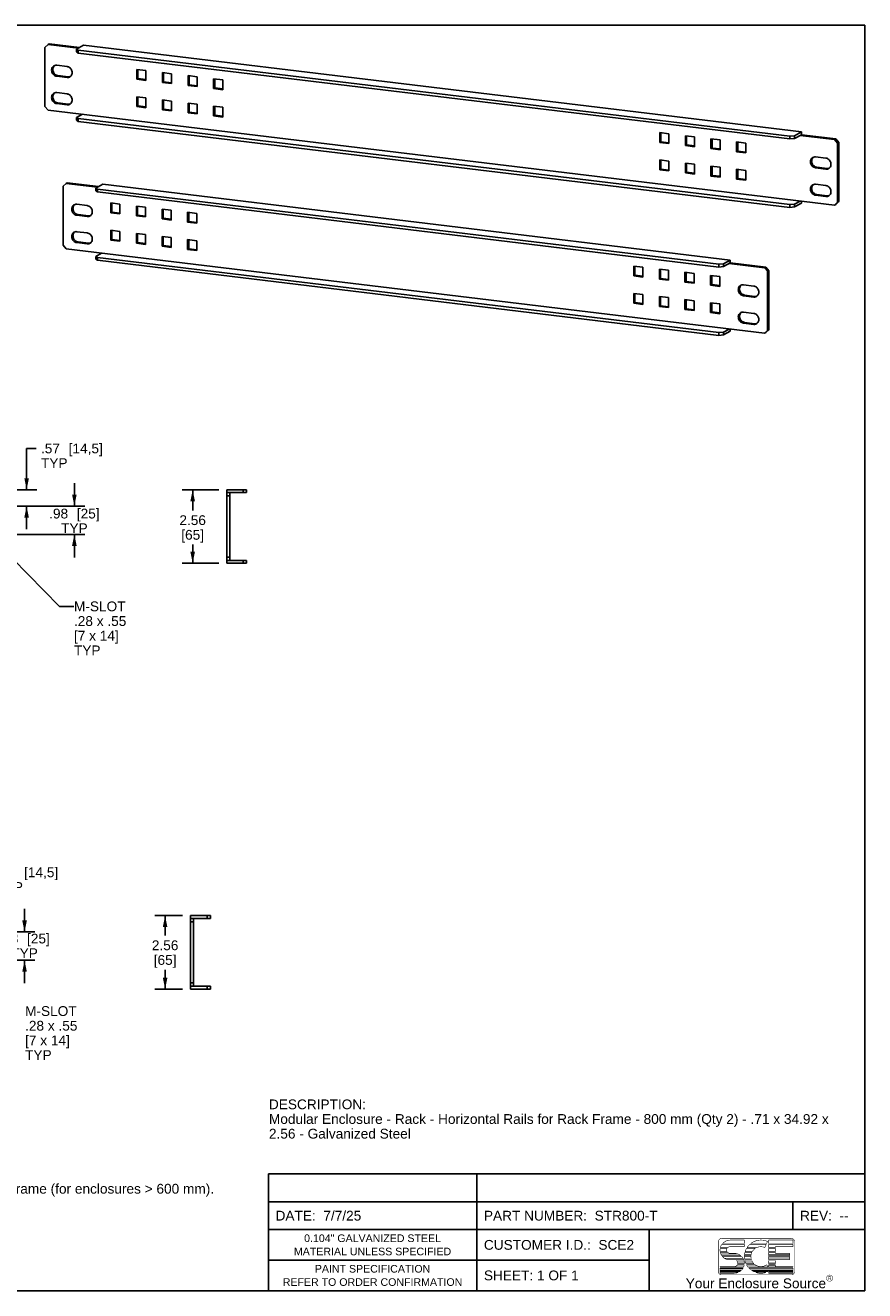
# Model space of a CAD drawing. Header units: inches. Extents: x 0 to 68, y 0 to 44.
# Tile 2 of 2: x 38.8 to 68, y 0 to 44. Entities that reach past the tile are written whole.
import ezdxf

# ---------------------------------------------------------------- set-up
doc = ezdxf.new("R2010")
doc.units = ezdxf.units.IN
doc.header["$LTSCALE"] = 3.74
doc.header["$MEASUREMENT"] = 0
doc.layers.get('0').update_dxf_attribs({"linetype": 'CONTINUOUS'})
doc.styles.get("Standard").update_dxf_attribs({"font": 'arial.ttf'})
doc.styles.add('TEXTSTYLE_2', font='arial.ttf')
doc.dimstyles.new('DIMSTYLE_1', dxfattribs={"dimtxt": 0.34, "dimasz": 0.4, "dimexe": 0.09, "dimexo": 0.07, "dimgap": 0.0425, "dimtad": 0, "dimtih": 1, "dimtoh": 1, "dimdec": 3, "dimzin": 4, "dimdsep": 46, "dimtxsty": 'Standard', "dimblk": '_FILLED', "dimblk1": '_FILLED', "dimblk2": '_FILLED', "dimcen": 0.09, "dimadec": 3, "dimazin": 1, "dimtfac": 1, "dimtdec": 3, "dimtofl": 0, "dimtmove": 0, "dimatfit": 3, "dimldrblk": '_FILLED', "dimfxl": 0, "dimtolj": 1, "dimtzin": 4, "dimarcsym": 0})
doc.dimstyles.get("Standard").update_dxf_attribs({"dimtxt": 0.34, "dimasz": 0.4, "dimexe": 0.09, "dimexo": 0.07, "dimgap": 0.09, "dimtad": 0, "dimtih": 1, "dimtoh": 1, "dimdec": 3, "dimzin": 4, "dimdsep": 46, "dimtxsty": 'Standard', "dimblk": '_FILLED', "dimblk1": '_FILLED', "dimblk2": '_FILLED', "dimcen": 0.09, "dimadec": 3, "dimazin": 1, "dimtp": 0.001, "dimtm": 0.001, "dimtfac": 1, "dimtdec": 3, "dimtofl": 0, "dimtmove": 0, "dimatfit": 3, "dimldrblk": '_FILLED', "dimfxl": 0, "dimtolj": 1, "dimtzin": 4, "dimarcsym": 0})

# ---------------------------------------------------------------- blocks, each defined once
blk = doc.blocks.new('_FILLED')
at = {"color": 0, "linetype": 'ByBlock'}
blk.add_solid([(0, 0), (-1, 0.2), (-1, -0.2)], dxfattribs=at)
blk = doc.blocks.new('*D5')
at = {"color": 2, "linetype": 'Continuous'}
for p, q in [((45.525, 27.853), (44.256, 27.853)), ((44.616, 27.853), (44.616, 27.133)), ((44.616, 25.294), (44.616, 25.943)), ((45.525, 25.294), (44.256, 25.294))]:
    blk.add_line(p, q, dxfattribs=at)
at = {"color": 2, "linetype": 'Continuous', "xscale": 0.4, "yscale": 0.4, "zscale": 0.4}
for p, rotation in [((44.616, 27.853), 90), ((44.616, 25.294), 270)]:
    blk.add_blockref('_FILLED', p, dxfattribs=dict(at, rotation=rotation))
at = {"color": 2, "linetype": 'Continuous', "insert": (44.616, 26.963), "char_height": 0.34, "width": 0.92394, "attachment_point": 2, "line_spacing_factor": 0.9}
blk.add_mtext('2.56\\P[65]', dxfattribs=at)
blk = doc.blocks.new('*D6')
at = {"color": 2, "linetype": 'Continuous'}
for p, q in [((44.266, 13.044), (43.297, 13.044)), ((43.657, 13.044), (43.657, 12.35)), ((43.657, 10.485), (43.657, 11.16)), ((44.266, 10.485), (43.297, 10.485))]:
    blk.add_line(p, q, dxfattribs=at)
at = {"color": 2, "linetype": 'Continuous', "xscale": 0.4, "yscale": 0.4, "zscale": 0.4}
for p, rotation in [((43.657, 13.044), 90), ((43.657, 10.485), 270)]:
    blk.add_blockref('_FILLED', p, dxfattribs=dict(at, rotation=rotation))
at = {"color": 2, "linetype": 'Continuous', "insert": (43.657, 12.18), "char_height": 0.34, "width": 0.92394, "attachment_point": 2, "line_spacing_factor": 0.9}
blk.add_mtext('2.56\\P[65]', dxfattribs=at)
blk = doc.blocks.new('*D17')
at = {"color": 2, "linetype": 'Continuous'}
for p, q in [((38.838, 27.853), (38.838, 29.287)), ((38.838, 29.287), (39.168, 29.287)), ((36.724, 27.853), (39.198, 27.853)), ((37.905, 27.282), (39.198, 27.282)), ((38.838, 27.282), (38.838, 26.482))]:
    blk.add_line(p, q, dxfattribs=at)
at = {"color": 2, "linetype": 'Continuous', "xscale": 0.4, "yscale": 0.4, "zscale": 0.4}
for p, rotation in [((38.838, 27.853), 270), ((38.838, 27.282), 90)]:
    blk.add_blockref('_FILLED', p, dxfattribs=dict(at, rotation=rotation))
at = {"color": 2, "linetype": 'Continuous', "insert": (39.338, 29.457), "char_height": 0.34, "width": 2.18662, "attachment_point": 1, "line_spacing_factor": 0.9}
blk.add_mtext('.57{\\ftxt.shx;\\W1.000000;\\H0.340000; }[14,5]\\PTYP', dxfattribs=at)
blk = doc.blocks.new('*D18')
at = {"color": 2, "linetype": 'Continuous'}
for p, q in [((40.5, 27.282), (40.5, 28.082)), ((37.905, 27.282), (40.86, 27.282)), ((37.905, 26.298), (40.86, 26.298)), ((40.5, 26.298), (40.5, 25.898)), ((40.5, 25.898), (40.5, 26.172)), ((40.5, 26.172), (40.5, 25.498))]:
    blk.add_line(p, q, dxfattribs=at)
at = {"color": 2, "linetype": 'Continuous', "xscale": 0.4, "yscale": 0.4, "zscale": 0.4}
for p, rotation in [((40.5, 27.282), 270), ((40.5, 26.298), 90)]:
    blk.add_blockref('_FILLED', p, dxfattribs=dict(at, rotation=rotation))
at = {"color": 2, "linetype": 'Continuous', "insert": (40.5, 27.192), "char_height": 0.34, "width": 1.791, "attachment_point": 2, "line_spacing_factor": 0.9}
blk.add_mtext('.98{\\ftxt.shx;\\W1.000000;\\H0.340000; }[25]\\PTYP', dxfattribs=at)
blk = doc.blocks.new('*D20')
at = {"color": 2, "linetype": 'Continuous'}
for p, q in [((37.286, 13.044), (37.286, 14.548)), ((37.286, 14.548), (37.616, 14.548)), ((35.542, 13.044), (37.646, 13.044)), ((36.683, 12.473), (37.646, 12.473)), ((37.286, 12.473), (37.286, 11.673))]:
    blk.add_line(p, q, dxfattribs=at)
at = {"color": 2, "linetype": 'Continuous', "xscale": 0.4, "yscale": 0.4, "zscale": 0.4}
for p, rotation in [((37.286, 13.044), 270), ((37.286, 12.473), 90)]:
    blk.add_blockref('_FILLED', p, dxfattribs=dict(at, rotation=rotation))
at = {"color": 2, "linetype": 'Continuous', "insert": (37.786, 14.718), "char_height": 0.34, "width": 2.18662, "attachment_point": 1, "line_spacing_factor": 0.9}
blk.add_mtext('.57{\\ftxt.shx;\\W1.000000;\\H0.340000; }[14,5]\\PTYP', dxfattribs=at)
blk = doc.blocks.new('*D21')
at = {"color": 2, "linetype": 'Continuous'}
for p, q in [((38.767, 12.473), (38.767, 13.273)), ((36.683, 12.473), (39.127, 12.473)), ((36.683, 11.489), (39.127, 11.489)), ((38.767, 11.489), (38.767, 11.089)), ((38.767, 11.089), (38.767, 11.395)), ((38.767, 11.395), (38.767, 10.689))]:
    blk.add_line(p, q, dxfattribs=at)
at = {"color": 2, "linetype": 'Continuous', "xscale": 0.4, "yscale": 0.4, "zscale": 0.4}
for p, rotation in [((38.767, 12.473), 270), ((38.767, 11.489), 90)]:
    blk.add_blockref('_FILLED', p, dxfattribs=dict(at, rotation=rotation))
at = {"color": 2, "linetype": 'Continuous', "insert": (38.767, 12.415), "char_height": 0.34, "width": 1.791, "attachment_point": 2, "line_spacing_factor": 0.9}
blk.add_mtext('.98{\\ftxt.shx;\\W1.000000;\\H0.340000; }[25]\\PTYP', dxfattribs=at)

msp = doc.modelspace()

# ---------------------------------------------------------------- linework, layer by layer
at = {"color": 7, "linetype": 'Continuous'}
for p, q in [((0, 44), (68, 44)), ((68, 0), (68, 44)), ((39.5836, 43.3313), (39.4765, 43.2301)), ((39.4765, 41.1766), (39.4765, 43.2301)), ((39.5836, 43.3313), (39.6252, 43.3543)), ((39.5836, 43.3313), (40.6381, 43.204)), ((39.6252, 43.3543), (40.6797, 43.2271)), ((40.5792, 43.1713), (40.8205, 43.3052)), ((40.5792, 43.1713), (40.5792, 43.0763)), ((40.5792, 43.1713), (40.6363, 43.1307)), ((40.6363, 43.0356), (40.6363, 43.1307)), ((65.3992, 40.1421), (40.6363, 43.1307)), ((65.7975, 40.2908), (40.8205, 43.3052)), ((40.6363, 43.0356), (40.5792, 43.0763)), ((65.3992, 40.047), (40.6363, 43.0356)), ((39.7842, 42.5723), (39.7696, 42.5487)), ((39.8868, 42.6101), (40.2437, 42.5671)), ((39.9284, 42.2529), (40.2853, 42.2099)), ((42.67, 42.4644), (42.67, 42.1221)), ((42.9911, 42.4256), (42.67, 42.4644)), ((42.7116, 42.1452), (42.7116, 42.4594)), ((42.9911, 42.0834), (42.9911, 42.4256)), ((43.562, 42.3567), (43.562, 42.0145)), ((43.8832, 42.318), (43.562, 42.3567)), ((43.6036, 42.0376), (43.6036, 42.3517)), ((43.8832, 41.9757), (43.8832, 42.318)), ((44.4541, 42.2491), (44.4541, 41.9068)), ((44.7752, 42.2103), (44.4541, 42.2491)), ((44.4957, 41.9299), (44.4957, 42.244)), ((40.2437, 42.1868), (39.8868, 42.2299)), ((40.272, 42.1858), (40.2437, 42.1868)), ((42.7116, 42.1452), (42.67, 42.1221)), ((42.67, 42.1221), (42.9911, 42.0834)), ((42.9911, 42.1115), (42.7116, 42.1452)), ((43.6036, 42.0376), (43.562, 42.0145)), ((43.562, 42.0145), (43.8832, 41.9757)), ((43.8832, 42.0038), (43.6036, 42.0376)), ((44.4957, 41.9299), (44.4541, 41.9068)), ((44.4541, 41.9068), (44.7752, 41.8681)), ((44.7752, 41.8962), (44.4957, 41.9299)), ((44.7752, 41.8681), (44.7752, 42.2103)), ((45.3461, 42.1414), (45.3461, 41.7992)), ((45.6672, 42.1027), (45.3461, 42.1414)), ((45.3877, 41.8222), (45.3461, 41.7992)), ((45.3877, 41.8222), (45.3877, 42.1364)), ((45.6672, 41.7885), (45.3877, 41.8222)), ((45.6672, 41.7604), (45.6672, 42.1027)), ((39.7842, 41.6216), (39.7696, 41.598)), ((39.8868, 41.6594), (40.2437, 41.6164)), ((42.67, 41.5137), (42.67, 41.1714)), ((42.9911, 41.4749), (42.67, 41.5137)), ((42.7116, 41.1945), (42.7116, 41.5087)), ((42.9911, 41.1327), (42.9911, 41.4749)), ((43.562, 41.406), (43.562, 41.0638)), ((43.8832, 41.3673), (43.562, 41.406)), ((43.6036, 41.0868), (43.6036, 41.401)), ((43.8832, 41.025), (43.8832, 41.3673)), ((45.3461, 41.7992), (45.6672, 41.7604)), ((39.4765, 41.1766), (39.5836, 41.0495)), ((66.9512, 37.7466), (39.5836, 41.0495)), ((40.2437, 41.2361), (39.8868, 41.2791)), ((39.9284, 41.3022), (40.2853, 41.2592)), ((40.272, 41.2351), (40.2437, 41.2361)), ((42.7116, 41.1945), (42.67, 41.1714)), ((42.67, 41.1714), (42.9911, 41.1327)), ((42.9911, 41.1608), (42.7116, 41.1945)), ((43.6036, 41.0868), (43.562, 41.0638)), ((43.562, 41.0638), (43.8832, 41.025)), ((43.8832, 41.0531), (43.6036, 41.0868)), ((44.4541, 41.2984), (44.4541, 40.9561)), ((44.7752, 41.2596), (44.4541, 41.2984)), ((44.4957, 40.9792), (44.4541, 40.9561)), ((44.4541, 40.9561), (44.7752, 40.9173)), ((44.4957, 40.9792), (44.4957, 41.2933)), ((44.7752, 40.9454), (44.4957, 40.9792)), ((44.7752, 40.9173), (44.7752, 41.2596)), ((45.3461, 41.1907), (45.3461, 40.8484)), ((45.6672, 41.1519), (45.3461, 41.1907)), ((45.3877, 40.8715), (45.3877, 41.1857)), ((45.6672, 40.8097), (45.6672, 41.1519)), ((40.7789, 40.9052), (40.5792, 40.7944)), ((40.5792, 40.7944), (40.5792, 40.6993)), ((40.5792, 40.7944), (40.6363, 40.7538)), ((40.6363, 40.6587), (40.5792, 40.6993)), ((40.6363, 40.6587), (40.6363, 40.7538)), ((40.6363, 40.7538), (65.3992, 37.7651)), ((40.6363, 40.6587), (65.3992, 37.6701)), ((45.3877, 40.8715), (45.3461, 40.8484)), ((45.3461, 40.8484), (45.6672, 40.8097)), ((45.6672, 40.8378), (45.3877, 40.8715)), ((61.1886, 40.2294), (60.8675, 40.2681)), ((60.8675, 40.2681), (60.8675, 39.9259)), ((60.9091, 39.949), (60.9091, 40.2631)), ((61.1886, 39.8871), (61.1886, 40.2294)), ((62.0807, 40.1217), (61.7596, 40.1605)), ((61.7596, 40.1605), (61.7596, 39.8182)), ((61.8011, 39.8413), (61.8011, 40.1555)), ((62.0807, 39.7795), (62.0807, 40.1217)), ((62.9727, 40.0141), (62.6516, 40.0528)), ((62.6516, 40.0528), (62.6516, 39.7106)), ((62.6932, 39.7337), (62.6932, 40.0478)), ((65.3992, 40.1421), (65.5562, 40.1569)), ((65.3992, 40.1421), (65.3992, 40.047)), ((65.5562, 40.0618), (65.3992, 40.047)), ((65.7975, 40.2908), (65.5562, 40.1569)), ((65.7975, 40.1956), (65.5562, 40.0618)), ((65.5562, 40.0618), (65.5562, 40.1569)), ((65.7559, 40.1725), (66.9512, 40.0283)), ((65.7975, 40.2908), (65.7975, 40.1956)), ((65.7975, 40.1956), (66.9928, 40.0514)), ((66.9928, 40.0514), (66.9512, 40.0283)), ((66.9928, 40.0514), (67.0998, 39.9244)), ((60.9091, 39.949), (60.8675, 39.9259)), ((60.8675, 39.9259), (61.1886, 39.8871)), ((61.1886, 39.9152), (60.9091, 39.949)), ((61.8011, 39.8413), (61.7596, 39.8182)), ((61.7596, 39.8182), (62.0807, 39.7795)), ((62.0807, 39.8076), (61.8011, 39.8413)), ((62.6932, 39.7337), (62.6516, 39.7106)), ((62.6516, 39.7106), (62.9727, 39.6718)), ((62.9727, 39.6999), (62.6932, 39.7337)), ((62.9727, 39.6718), (62.9727, 40.0141)), ((63.8648, 39.9064), (63.5436, 39.9452)), ((63.5436, 39.9452), (63.5436, 39.6029)), ((63.5852, 39.626), (63.5436, 39.6029)), ((63.5436, 39.6029), (63.8648, 39.5642)), ((63.5852, 39.626), (63.5852, 39.9401)), ((63.8648, 39.5923), (63.5852, 39.626)), ((63.8648, 39.5642), (63.8648, 39.9064)), ((67.0582, 39.9013), (66.9512, 40.0283)), ((67.0582, 39.9013), (67.0998, 39.9244)), ((67.0582, 39.9013), (67.0582, 37.8477)), ((67.0998, 39.9244), (67.0998, 37.8708)), ((61.1886, 39.2787), (60.8675, 39.3174)), ((60.8675, 39.3174), (60.8675, 38.9752)), ((60.9091, 38.9983), (60.9091, 39.3124)), ((61.1886, 38.9364), (61.1886, 39.2787)), ((62.0807, 39.171), (61.7596, 39.2098)), ((61.7596, 39.2098), (61.7596, 38.8675)), ((61.8011, 38.8906), (61.8011, 39.2047)), ((62.0807, 38.8288), (62.0807, 39.171)), ((66.1884, 39.3856), (66.1738, 39.362)), ((66.2911, 39.4234), (66.6479, 39.3804)), ((60.9091, 38.9983), (60.8675, 38.9752)), ((60.8675, 38.9752), (61.1886, 38.9364)), ((61.1886, 38.9645), (60.9091, 38.9983)), ((61.8011, 38.8906), (61.7596, 38.8675)), ((61.7596, 38.8675), (62.0807, 38.8288)), ((62.0807, 38.8569), (61.8011, 38.8906)), ((62.9727, 39.0634), (62.6516, 39.1021)), ((62.6516, 39.1021), (62.6516, 38.7599)), ((62.6932, 38.7829), (62.6516, 38.7599)), ((62.6516, 38.7599), (62.9727, 38.7211)), ((62.6932, 38.7829), (62.6932, 39.0971)), ((62.9727, 38.7492), (62.6932, 38.7829)), ((62.9727, 38.7211), (62.9727, 39.0634)), ((63.8648, 38.9557), (63.5436, 38.9945)), ((63.5436, 38.9945), (63.5436, 38.6522)), ((63.5852, 38.6753), (63.5852, 38.9894)), ((63.8648, 38.6134), (63.8648, 38.9557)), ((66.6479, 39.0001), (66.2911, 39.0431)), ((66.3327, 39.0662), (66.6895, 39.0232)), ((66.6763, 38.9991), (66.6479, 39.0001)), ((40.2132, 38.5048), (40.1062, 38.4037)), ((40.1062, 36.3501), (40.1062, 38.4037)), ((40.2132, 38.5048), (40.2548, 38.5279)), ((40.2132, 38.5048), (41.3034, 38.3733)), ((40.2548, 38.5279), (41.345, 38.3963)), ((41.2446, 38.3406), (41.4858, 38.4745)), ((41.2446, 38.3406), (41.2446, 38.2455)), ((41.2446, 38.3406), (41.3017, 38.3)), ((41.3017, 38.2049), (41.3017, 38.3)), ((62.9246, 35.6903), (41.3017, 38.3)), ((63.3228, 35.839), (41.4858, 38.4745)), ((63.5852, 38.6753), (63.5436, 38.6522)), ((63.5436, 38.6522), (63.8648, 38.6134)), ((63.8648, 38.6415), (63.5852, 38.6753)), ((66.1884, 38.4349), (66.1738, 38.4113)), ((66.2911, 38.4727), (66.6479, 38.4297)), ((41.3017, 38.2049), (41.2446, 38.2455)), ((62.9246, 35.5952), (41.3017, 38.2049)), ((65.5562, 37.7799), (65.7559, 37.8908)), ((65.7975, 37.8858), (65.7975, 37.8188)), ((66.6479, 38.0494), (66.2911, 38.0924)), ((66.3327, 38.1155), (66.6895, 38.0725)), ((66.6763, 38.0484), (66.6479, 38.0494)), ((66.9512, 37.7466), (67.0582, 37.8477)), ((67.0998, 37.8708), (66.9928, 37.7697)), ((67.0998, 37.8708), (67.0582, 37.8477)), ((40.4852, 37.7373), (40.4706, 37.7137)), ((40.5879, 37.7751), (40.9447, 37.732)), ((40.6295, 37.4179), (40.9863, 37.3748)), ((41.7653, 37.8231), (41.7653, 37.4809)), ((42.0865, 37.7844), (41.7653, 37.8231)), ((41.8069, 37.504), (41.7653, 37.4809)), ((41.7653, 37.4809), (42.0865, 37.4421)), ((41.8069, 37.504), (41.8069, 37.8181)), ((42.0865, 37.4702), (41.8069, 37.504)), ((42.0865, 37.4421), (42.0865, 37.7844)), ((42.6574, 37.7155), (42.6574, 37.3732)), ((42.9785, 37.6767), (42.6574, 37.7155)), ((42.699, 37.3963), (42.699, 37.7105)), ((42.9785, 37.3345), (42.9785, 37.6767)), ((43.5494, 37.6078), (43.5494, 37.2656)), ((43.8706, 37.5691), (43.5494, 37.6078)), ((43.591, 37.2886), (43.591, 37.6028)), ((43.8706, 37.2268), (43.8706, 37.5691)), ((44.4415, 37.5002), (44.4415, 37.1579)), ((44.7626, 37.4614), (44.4415, 37.5002)), ((44.4831, 37.181), (44.4831, 37.4951)), ((44.7626, 37.1191), (44.7626, 37.4614)), ((65.3992, 37.7651), (65.5562, 37.7799)), ((65.3992, 37.7651), (65.3992, 37.6701)), ((65.5562, 37.6849), (65.3992, 37.6701)), ((65.5562, 37.6849), (65.7975, 37.8188)), ((65.5562, 37.6849), (65.5562, 37.7799)), ((66.9512, 37.7466), (66.9928, 37.7697)), ((40.9447, 37.3518), (40.5879, 37.3948)), ((40.973, 37.3508), (40.9447, 37.3518)), ((41.0416, 37.3775), (41.0596, 37.3834)), ((42.699, 37.3963), (42.6574, 37.3732)), ((42.6574, 37.3732), (42.9785, 37.3345)), ((42.9785, 37.3626), (42.699, 37.3963)), ((43.591, 37.2886), (43.5494, 37.2656)), ((43.5494, 37.2656), (43.8706, 37.2268)), ((43.8706, 37.2549), (43.591, 37.2886)), ((44.4831, 37.181), (44.4415, 37.1579)), ((44.4415, 37.1579), (44.7626, 37.1191)), ((44.7626, 37.1473), (44.4831, 37.181)), ((40.4852, 36.7866), (40.4706, 36.763)), ((40.5879, 36.8244), (40.9447, 36.7813)), ((41.7653, 36.8724), (41.7653, 36.5302)), ((42.0865, 36.8337), (41.7653, 36.8724)), ((41.8069, 36.5533), (41.7653, 36.5302)), ((41.7653, 36.5302), (42.0865, 36.4914)), ((41.8069, 36.5533), (41.8069, 36.8674)), ((42.0865, 36.5195), (41.8069, 36.5533)), ((42.0865, 36.4914), (42.0865, 36.8337)), ((42.6574, 36.7648), (42.6574, 36.4225)), ((42.9785, 36.726), (42.6574, 36.7648)), ((42.699, 36.4456), (42.699, 36.7597)), ((42.9785, 36.3837), (42.9785, 36.726)), ((43.5494, 36.6571), (43.5494, 36.3148)), ((43.8706, 36.6183), (43.5494, 36.6571)), ((43.591, 36.3379), (43.591, 36.6521)), ((43.8706, 36.2761), (43.8706, 36.6183)), ((44.4415, 36.5494), (44.4415, 36.2072)), ((44.7626, 36.5107), (44.4415, 36.5494)), ((44.4831, 36.2303), (44.4831, 36.5444)), ((40.1062, 36.3501), (40.2132, 36.2231)), ((64.5122, 33.2905), (40.2132, 36.2231)), ((40.9447, 36.401), (40.5879, 36.4441)), ((40.6295, 36.4672), (40.9863, 36.4241)), ((40.973, 36.4001), (40.9447, 36.401)), ((41.0416, 36.4268), (41.0596, 36.4326)), ((42.699, 36.4456), (42.6574, 36.4225)), ((42.6574, 36.4225), (42.9785, 36.3837)), ((42.9785, 36.4119), (42.699, 36.4456)), ((43.591, 36.3379), (43.5494, 36.3148)), ((43.5494, 36.3148), (43.8706, 36.2761)), ((43.8706, 36.3042), (43.591, 36.3379)), ((44.4831, 36.2303), (44.4415, 36.2072)), ((44.4415, 36.2072), (44.7626, 36.1684)), ((44.7626, 36.1965), (44.4831, 36.2303)), ((44.7626, 36.1684), (44.7626, 36.5107)), ((41.4442, 36.0745), (41.2446, 35.9637)), ((41.2446, 35.9637), (41.2446, 35.8686)), ((41.2446, 35.9637), (41.3017, 35.923)), ((41.3017, 35.828), (41.2446, 35.8686)), ((41.3017, 35.828), (41.3017, 35.923)), ((41.3017, 35.923), (62.9246, 33.3134)), ((41.3017, 35.828), (62.9246, 33.2183)), ((62.9246, 35.6903), (63.0816, 35.7051)), ((62.9246, 35.6903), (62.9246, 35.5952)), ((63.3228, 35.839), (63.0816, 35.7051)), ((63.3228, 35.7439), (63.0816, 35.61)), ((63.0816, 35.61), (63.0816, 35.7051)), ((63.2812, 35.7208), (64.5122, 35.5722)), ((63.3228, 35.839), (63.3228, 35.7439)), ((63.3228, 35.7439), (64.5538, 35.5953)), ((60.284, 35.5881), (59.9629, 35.6269)), ((59.9629, 35.6269), (59.9629, 35.2846)), ((60.0045, 35.3077), (59.9629, 35.2846)), ((59.9629, 35.2846), (60.284, 35.2459)), ((60.0045, 35.3077), (60.0045, 35.6219)), ((60.284, 35.274), (60.0045, 35.3077)), ((60.284, 35.2459), (60.284, 35.5881)), ((61.176, 35.4805), (60.8549, 35.5192)), ((60.8549, 35.5192), (60.8549, 35.177)), ((60.8965, 35.2001), (60.8549, 35.177)), ((60.8965, 35.2001), (60.8965, 35.5142)), ((61.176, 35.1663), (60.8965, 35.2001)), ((61.176, 35.1382), (61.176, 35.4805)), ((62.0681, 35.3728), (61.7469, 35.4116)), ((61.7469, 35.4116), (61.7469, 35.0693)), ((61.7885, 35.0924), (61.7885, 35.4066)), ((62.0681, 35.0306), (62.0681, 35.3728)), ((62.9601, 35.2652), (62.639, 35.3039)), ((62.639, 35.3039), (62.639, 34.9617)), ((62.6806, 34.9847), (62.6806, 35.2989)), ((63.0816, 35.61), (62.9246, 35.5952)), ((62.9601, 34.9229), (62.9601, 35.2652)), ((64.5538, 35.5953), (64.5122, 35.5722)), ((64.6193, 35.4452), (64.5122, 35.5722)), ((64.5538, 35.5953), (64.6609, 35.4683)), ((64.6193, 35.4452), (64.6609, 35.4683)), ((64.6193, 35.4452), (64.6193, 33.3917)), ((64.6609, 35.4683), (64.6609, 33.4147)), ((60.8549, 35.177), (61.176, 35.1382)), ((61.7885, 35.0924), (61.7469, 35.0693)), ((61.7469, 35.0693), (62.0681, 35.0306)), ((62.0681, 35.0587), (61.7885, 35.0924)), ((62.6806, 34.9847), (62.639, 34.9617)), ((62.639, 34.9617), (62.9601, 34.9229)), ((62.9601, 34.951), (62.6806, 34.9847)), ((63.6781, 34.9382), (63.6635, 34.9145)), ((63.7808, 34.976), (64.1376, 34.9329)), ((60.284, 34.6374), (59.9629, 34.6762)), ((59.9629, 34.6762), (59.9629, 34.3339)), ((60.0045, 34.357), (59.9629, 34.3339)), ((59.9629, 34.3339), (60.284, 34.2952)), ((60.0045, 34.357), (60.0045, 34.6712)), ((60.284, 34.3233), (60.0045, 34.357)), ((60.284, 34.2952), (60.284, 34.6374)), ((61.176, 34.5298), (60.8549, 34.5685)), ((60.8549, 34.5685), (60.8549, 34.2263)), ((60.8965, 34.2493), (60.8965, 34.5635)), ((61.176, 34.1875), (61.176, 34.5298)), ((62.0681, 34.4221), (61.7469, 34.4609)), ((61.7469, 34.4609), (61.7469, 34.1186)), ((61.7885, 34.1417), (61.7885, 34.4558)), ((62.0681, 34.0798), (62.0681, 34.4221)), ((62.9601, 34.3144), (62.639, 34.3532)), ((62.639, 34.3532), (62.639, 34.0109)), ((62.6806, 34.034), (62.6806, 34.3482)), ((64.1376, 34.5526), (63.7808, 34.5957)), ((63.8224, 34.6188), (64.1792, 34.5757)), ((64.166, 34.5517), (64.1376, 34.5526)), ((64.2345, 34.5784), (64.2525, 34.5842)), ((60.8965, 34.2493), (60.8549, 34.2263)), ((60.8549, 34.2263), (61.176, 34.1875)), ((61.176, 34.2156), (60.8965, 34.2493)), ((61.7885, 34.1417), (61.7469, 34.1186)), ((61.7469, 34.1186), (62.0681, 34.0798)), ((62.0681, 34.108), (61.7885, 34.1417)), ((62.6806, 34.034), (62.639, 34.0109)), ((62.639, 34.0109), (62.9601, 33.9722)), ((62.9601, 34.0003), (62.6806, 34.034)), ((62.9601, 33.9722), (62.9601, 34.3144)), ((63.6781, 33.9874), (63.6635, 33.9638)), ((63.7808, 34.0253), (64.1376, 33.9822)), ((64.1376, 33.6019), (63.7808, 33.645)), ((63.8224, 33.6681), (64.1792, 33.625)), ((64.166, 33.601), (64.1376, 33.6019)), ((64.2345, 33.6277), (64.2525, 33.6335)), ((62.9246, 33.3134), (63.0816, 33.3282)), ((62.9246, 33.3134), (62.9246, 33.2183)), ((63.0816, 33.2331), (62.9246, 33.2183)), ((63.0816, 33.3282), (63.2812, 33.439)), ((63.0816, 33.2331), (63.3228, 33.367)), ((63.0816, 33.2331), (63.0816, 33.3282)), ((63.3228, 33.434), (63.3228, 33.367)), ((64.5122, 33.2905), (64.6193, 33.3917)), ((64.5122, 33.2905), (64.5538, 33.3136)), ((64.6609, 33.4147), (64.5538, 33.3136)), ((64.6609, 33.4147), (64.6193, 33.3917)), ((45.8052, 25.2938), (45.8052, 27.853)), ((45.8052, 27.853), (46.4942, 27.853)), ((46.4942, 27.7546), (45.8052, 27.7545)), ((45.9036, 25.3923), (45.9036, 27.7545)), ((46.3761, 27.853), (46.3761, 27.7546)), ((46.4942, 27.7546), (46.4942, 27.853)), ((45.8052, 27.6364), (45.9036, 27.6364)), ((45.9036, 25.5104), (45.8052, 25.5104)), ((45.8052, 25.3923), (46.4942, 25.3923)), ((45.8052, 25.2938), (46.4942, 25.2938)), ((46.3761, 25.3923), (46.3761, 25.2938)), ((46.4942, 25.2938), (46.4942, 25.3923)), ((44.5462, 10.485), (44.5462, 13.0442)), ((44.5462, 13.0442), (45.2351, 13.0442)), ((45.2351, 12.9458), (44.5462, 12.9457)), ((44.5462, 12.8276), (44.6446, 12.8276)), ((44.6446, 10.5835), (44.6446, 12.9457)), ((45.117, 13.0442), (45.117, 12.9458)), ((45.2351, 12.9458), (45.2351, 13.0442)), ((44.6446, 10.7016), (44.5462, 10.7016)), ((44.5462, 10.5835), (45.2351, 10.5834)), ((45.117, 10.5834), (45.117, 10.485)), ((45.2351, 10.485), (45.2351, 10.5834)), ((44.5462, 10.485), (45.2351, 10.485)), ((0, 0), (68, 0))]:
    msp.add_line(p, q, dxfattribs=at)
at = {"color": 2, "linetype": 'Continuous'}
for p, q in [((68, 4.0617), (47.25, 4.0617)), ((47.25, 0), (47.25, 4.0617)), ((54.5, 0), (54.5, 4.0617)), ((68, 0), (68, 4.0617)), ((68, 3.093), (47.25, 3.093)), ((65.5, 2.125), (65.5, 3.093)), ((68, 2.125), (47.25, 2.125)), ((60.5, 0), (60.5, 2.125)), ((60.5, 1.0625), (47.25, 1.0625)), ((68, 0), (47.25, 0))]:
    msp.add_line(p, q, dxfattribs=at)
at = {"color": 7, "linetype": 'Continuous'}
for points in [[(39.7113, 42.4074), (39.7085, 42.4407), (39.711, 42.4734), (39.719, 42.5044)], [(39.8868, 42.2299), (39.8552, 42.2368), (39.8256, 42.2488), (39.7974, 42.2664), (39.772, 42.2883), (39.7503, 42.3141), (39.7326, 42.343), (39.7195, 42.3745), (39.7113, 42.4074)], [(39.719, 42.5044), (39.7319, 42.5329), (39.7495, 42.5579), (39.7713, 42.5788), (39.7914, 42.5921)], [(39.7696, 42.5487), (39.7588, 42.5225), (39.7524, 42.4946), (39.75, 42.4646)], [(39.75, 42.4646), (39.7524, 42.4341), (39.7588, 42.4046), (39.7696, 42.3758), (39.7842, 42.3487), (39.8023, 42.3239), (39.8235, 42.302), (39.8473, 42.2836)], [(39.8129, 42.6011), (39.8023, 42.5927), (39.7842, 42.5723)], [(39.7914, 42.5921), (39.7969, 42.5949), (39.8253, 42.6059), (39.8551, 42.6109), (39.8868, 42.6101)], [(39.8473, 42.2836), (39.8731, 42.269), (39.9001, 42.2588), (39.9284, 42.2529)], [(40.2437, 42.5671), (40.272, 42.5612), (40.299, 42.551), (40.3248, 42.5365), (40.3486, 42.518), (40.3698, 42.4961), (40.3879, 42.4714), (40.4025, 42.4442), (40.4133, 42.4154), (40.4197, 42.3859), (40.4221, 42.3554)], [(40.4221, 42.3554), (40.4197, 42.3255), (40.4133, 42.2975), (40.4025, 42.2713), (40.3879, 42.2477), (40.3698, 42.2273), (40.3486, 42.2105), (40.3391, 42.2048)], [(40.3391, 42.2048), (40.3248, 42.1978), (40.299, 42.1895), (40.272, 42.1858)], [(40.2853, 42.2099), (40.3136, 42.2089), (40.3406, 42.2126), (40.3586, 42.2184)], [(39.7113, 41.4567), (39.7085, 41.49), (39.711, 41.5227), (39.719, 41.5537)], [(39.8868, 41.2791), (39.8552, 41.2861), (39.8256, 41.2981), (39.7974, 41.3156), (39.772, 41.3376), (39.7503, 41.3634), (39.7326, 41.3923), (39.7195, 41.4238), (39.7113, 41.4567)], [(39.719, 41.5537), (39.7319, 41.5822), (39.7495, 41.6072), (39.7713, 41.6281), (39.7914, 41.6414)], [(39.7696, 41.598), (39.7588, 41.5718), (39.7524, 41.5438), (39.75, 41.5139)], [(39.75, 41.5139), (39.7524, 41.4834), (39.7588, 41.4539), (39.7696, 41.4251), (39.7842, 41.3979), (39.8023, 41.3732), (39.8235, 41.3513), (39.8473, 41.3328)], [(39.8129, 41.6504), (39.8023, 41.642), (39.7842, 41.6216)], [(39.7914, 41.6414), (39.7969, 41.6442), (39.8253, 41.6552), (39.8551, 41.6602), (39.8868, 41.6594)], [(40.2437, 41.6164), (40.272, 41.6105), (40.299, 41.6003), (40.3248, 41.5857), (40.3486, 41.5673), (40.3698, 41.5454), (40.3879, 41.5206), (40.4025, 41.4935), (40.4133, 41.4647), (40.4197, 41.4352), (40.4221, 41.4047)], [(40.4221, 41.4047), (40.4197, 41.3747), (40.4133, 41.3468), (40.4025, 41.3206), (40.3879, 41.297), (40.3698, 41.2766), (40.3486, 41.2598), (40.3391, 41.2541)], [(39.8473, 41.3328), (39.8731, 41.3183), (39.9001, 41.3081), (39.9284, 41.3022)], [(40.3391, 41.2541), (40.3248, 41.2471), (40.299, 41.2388), (40.272, 41.2351)], [(40.2853, 41.2592), (40.3136, 41.2582), (40.3406, 41.2619), (40.3586, 41.2677)], [(66.1155, 39.2207), (66.1128, 39.254), (66.1153, 39.2867), (66.1232, 39.3177)], [(66.2911, 39.0431), (66.2595, 39.0501), (66.2298, 39.0621), (66.2017, 39.0796), (66.1763, 39.1016), (66.1545, 39.1274), (66.1369, 39.1563), (66.1237, 39.1878), (66.1155, 39.2207)], [(66.1232, 39.3177), (66.1361, 39.3462), (66.1538, 39.3712), (66.1755, 39.3921), (66.1956, 39.4054)], [(66.1738, 39.362), (66.1631, 39.3358), (66.1566, 39.3079), (66.1543, 39.2779)], [(66.1543, 39.2779), (66.1566, 39.2474), (66.1631, 39.2179), (66.1738, 39.1891), (66.1884, 39.1619), (66.2066, 39.1372), (66.2278, 39.1153), (66.2516, 39.0969)], [(66.2171, 39.4144), (66.2066, 39.406), (66.1884, 39.3856)], [(66.1956, 39.4054), (66.2011, 39.4082), (66.2295, 39.4192), (66.2594, 39.4242), (66.2911, 39.4234)], [(66.6479, 39.3804), (66.6763, 39.3745), (66.7032, 39.3643), (66.729, 39.3497), (66.7528, 39.3313), (66.774, 39.3094), (66.7922, 39.2846), (66.8068, 39.2575), (66.8175, 39.2287), (66.824, 39.1992), (66.8263, 39.1687)], [(66.8263, 39.1687), (66.824, 39.1387), (66.8175, 39.1108), (66.8068, 39.0846), (66.7922, 39.061), (66.774, 39.0406), (66.7528, 39.0238), (66.7434, 39.0181)], [(66.2516, 39.0969), (66.2774, 39.0823), (66.3043, 39.0721), (66.3327, 39.0662)], [(66.7434, 39.0181), (66.729, 39.0111), (66.7032, 39.0028), (66.6763, 38.9991)], [(66.6895, 39.0232), (66.7179, 39.0222), (66.7448, 39.0259), (66.7628, 39.0317)], [(66.1155, 38.27), (66.1128, 38.3033), (66.1153, 38.336), (66.1232, 38.367)], [(66.1232, 38.367), (66.1361, 38.3955), (66.1538, 38.4205), (66.1755, 38.4414), (66.1956, 38.4547)], [(66.1738, 38.4113), (66.1631, 38.3851), (66.1566, 38.3571), (66.1543, 38.3272)], [(66.1543, 38.3272), (66.1566, 38.2967), (66.1631, 38.2672), (66.1738, 38.2384), (66.1884, 38.2112), (66.2066, 38.1865), (66.2278, 38.1646), (66.2516, 38.1461)], [(66.2171, 38.4637), (66.2066, 38.4553), (66.1884, 38.4349)], [(66.1956, 38.4547), (66.2011, 38.4575), (66.2295, 38.4685), (66.2594, 38.4734), (66.2911, 38.4727)], [(66.6479, 38.4297), (66.6763, 38.4238), (66.7032, 38.4136), (66.729, 38.399), (66.7528, 38.3806), (66.774, 38.3587), (66.7922, 38.3339), (66.8068, 38.3068), (66.8175, 38.278), (66.824, 38.2485), (66.8263, 38.218)], [(66.2911, 38.0924), (66.2595, 38.0993), (66.2298, 38.1114), (66.2017, 38.1289), (66.1763, 38.1509), (66.1545, 38.1767), (66.1369, 38.2056), (66.1237, 38.2371), (66.1155, 38.27)], [(66.2516, 38.1461), (66.2774, 38.1316), (66.3043, 38.1214), (66.3327, 38.1155)], [(66.7434, 38.0674), (66.729, 38.0604), (66.7032, 38.0521), (66.6763, 38.0484)], [(66.6895, 38.0725), (66.7179, 38.0715), (66.7448, 38.0751), (66.7628, 38.081)], [(66.8263, 38.218), (66.824, 38.188), (66.8175, 38.1601), (66.8068, 38.1339), (66.7922, 38.1103), (66.774, 38.0899), (66.7528, 38.0731), (66.7434, 38.0674)], [(40.5879, 37.3948), (40.5562, 37.4017), (40.5266, 37.4138), (40.4984, 37.4313), (40.473, 37.4533), (40.4513, 37.4791), (40.4336, 37.508), (40.4205, 37.5395), (40.4123, 37.5724), (40.4095, 37.6057), (40.412, 37.6384), (40.42, 37.6694)], [(40.42, 37.6694), (40.4329, 37.6979), (40.4505, 37.7229), (40.4723, 37.7438), (40.4924, 37.7571)], [(40.4706, 37.7137), (40.4598, 37.6875), (40.4534, 37.6595), (40.4511, 37.6296)], [(40.4511, 37.6296), (40.4534, 37.5991), (40.4598, 37.5696), (40.4706, 37.5408), (40.4852, 37.5136), (40.5033, 37.4888), (40.5245, 37.4669), (40.5483, 37.4485)], [(40.5139, 37.7661), (40.5033, 37.7577), (40.4852, 37.7373)], [(40.4924, 37.7571), (40.4979, 37.7599), (40.5263, 37.7709), (40.5561, 37.7758), (40.5879, 37.7751)], [(40.5483, 37.4485), (40.5742, 37.4339), (40.6011, 37.4238), (40.6295, 37.4179)], [(40.9447, 37.732), (40.973, 37.7261), (41, 37.716), (41.0258, 37.7014), (41.0496, 37.683), (41.0708, 37.6611), (41.089, 37.6363), (41.1035, 37.6092), (41.1143, 37.5804), (41.1208, 37.5509), (41.1231, 37.5204)], [(41.1231, 37.5204), (41.1208, 37.4904), (41.1143, 37.4625), (41.1035, 37.4363), (41.089, 37.4126), (41.0708, 37.3922), (41.0496, 37.3755), (41.0401, 37.3697)], [(41.0401, 37.3697), (41.0258, 37.3628), (41, 37.3544), (40.973, 37.3508)], [(40.9863, 37.3748), (41.0146, 37.3739), (41.0416, 37.3775)], [(40.5879, 36.4441), (40.5562, 36.451), (40.5266, 36.4631), (40.4984, 36.4806), (40.473, 36.5026), (40.4513, 36.5284), (40.4336, 36.5573), (40.4205, 36.5888), (40.4123, 36.6217), (40.4095, 36.655), (40.412, 36.6877), (40.42, 36.7187)], [(40.42, 36.7187), (40.4329, 36.7472), (40.4505, 36.7721), (40.4723, 36.793), (40.4924, 36.8064)], [(40.4706, 36.763), (40.4598, 36.7367), (40.4534, 36.7088), (40.4511, 36.6789)], [(40.4511, 36.6789), (40.4534, 36.6484), (40.4598, 36.6189), (40.4706, 36.59), (40.4852, 36.5629), (40.5033, 36.5381), (40.5245, 36.5162), (40.5483, 36.4978)], [(40.5139, 36.8154), (40.5033, 36.807), (40.4852, 36.7866)], [(40.4924, 36.8064), (40.4979, 36.8092), (40.5263, 36.8201), (40.5561, 36.8251), (40.5879, 36.8244)], [(40.9447, 36.7813), (40.973, 36.7754), (41, 36.7653), (41.0258, 36.7507), (41.0496, 36.7323), (41.0708, 36.7104), (41.089, 36.6856), (41.1035, 36.6585), (41.1143, 36.6296), (41.1208, 36.6002), (41.1231, 36.5697)], [(41.1231, 36.5697), (41.1208, 36.5397), (41.1143, 36.5118), (41.1035, 36.4856), (41.089, 36.4619), (41.0708, 36.4415), (41.0496, 36.4247), (41.0401, 36.419)], [(40.5483, 36.4978), (40.5742, 36.4832), (40.6011, 36.4731), (40.6295, 36.4672)], [(41.0401, 36.419), (41.0258, 36.4121), (41, 36.4037), (40.973, 36.4001)], [(40.9863, 36.4241), (41.0146, 36.4232), (41.0416, 36.4268)], [(63.7808, 34.5957), (63.7492, 34.6026), (63.7195, 34.6147), (63.6913, 34.6322), (63.6659, 34.6542), (63.6442, 34.68), (63.6266, 34.7089), (63.6134, 34.7404), (63.6052, 34.7733), (63.6024, 34.8066), (63.605, 34.8393), (63.6129, 34.8703)], [(63.6129, 34.8703), (63.6258, 34.8988), (63.6435, 34.9237), (63.6652, 34.9446), (63.6853, 34.958)], [(63.6635, 34.9145), (63.6528, 34.8883), (63.6463, 34.8604), (63.644, 34.8304)], [(63.644, 34.8304), (63.6463, 34.7999), (63.6528, 34.7704), (63.6635, 34.7416), (63.6781, 34.7145), (63.6963, 34.6897), (63.7174, 34.6678), (63.7413, 34.6494)], [(63.7068, 34.9669), (63.6962, 34.9586), (63.6781, 34.9382)], [(63.6853, 34.958), (63.6908, 34.9608), (63.7192, 34.9717), (63.749, 34.9767), (63.7808, 34.976)], [(64.1376, 34.9329), (64.166, 34.927), (64.1929, 34.9169), (64.2187, 34.9023), (64.2425, 34.8839), (64.2637, 34.862), (64.2819, 34.8372), (64.2965, 34.81), (64.3072, 34.7812), (64.3137, 34.7517), (64.316, 34.7212)], [(63.7413, 34.6494), (63.7671, 34.6348), (63.794, 34.6247), (63.8224, 34.6188)], [(64.233, 34.5706), (64.2187, 34.5637), (64.1929, 34.5553), (64.166, 34.5517)], [(64.1792, 34.5757), (64.2076, 34.5748), (64.2345, 34.5784)], [(64.316, 34.7212), (64.3137, 34.6913), (64.3072, 34.6633), (64.2964, 34.6371), (64.2819, 34.6135), (64.2637, 34.5931), (64.2425, 34.5763), (64.233, 34.5706)], [(63.7808, 33.645), (63.7492, 33.6519), (63.7195, 33.6639), (63.6913, 33.6815), (63.6659, 33.7035), (63.6442, 33.7292), (63.6266, 33.7581), (63.6134, 33.7896), (63.6052, 33.8226), (63.6024, 33.8559), (63.605, 33.8885), (63.6129, 33.9196)], [(63.6129, 33.9196), (63.6258, 33.9481), (63.6435, 33.973), (63.6652, 33.9939), (63.6853, 34.0073)], [(63.6635, 33.9638), (63.6528, 33.9376), (63.6463, 33.9097), (63.644, 33.8797)], [(63.7068, 34.0162), (63.6962, 34.0078), (63.6781, 33.9874)], [(63.6853, 34.0073), (63.6908, 34.0101), (63.7192, 34.021), (63.749, 34.026), (63.7808, 34.0253)], [(64.1376, 33.9822), (64.166, 33.9763), (64.1929, 33.9661), (64.2187, 33.9516), (64.2425, 33.9331), (64.2637, 33.9112), (64.2819, 33.8865), (64.2965, 33.8593), (64.3072, 33.8305), (64.3137, 33.801), (64.316, 33.7705)], [(63.644, 33.8797), (63.6463, 33.8492), (63.6528, 33.8197), (63.6635, 33.7909), (63.6781, 33.7638), (63.6963, 33.739), (63.7174, 33.7171), (63.7413, 33.6987)], [(63.7413, 33.6987), (63.7671, 33.6841), (63.794, 33.674), (63.8224, 33.6681)], [(64.233, 33.6199), (64.2187, 33.6129), (64.1929, 33.6046), (64.166, 33.601)], [(64.1792, 33.625), (64.2076, 33.624), (64.2345, 33.6277)], [(64.316, 33.7705), (64.3137, 33.7406), (64.3072, 33.7126), (64.2964, 33.6864), (64.2819, 33.6628), (64.2637, 33.6424), (64.2425, 33.6256), (64.233, 33.6199)]]:
    msp.add_lwpolyline(points, dxfattribs=at)
at = {"color": 2, "linetype": 'Continuous', "const_width": 0.02}
for points in [[(63.0241, 1.8174, 0.414214), (62.9089, 1.7022)], [(64.6164, 1.7124, 0.272068), (64.0371, 1.6409)], [(65.5585, 1.7022, 0.415492), (65.4433, 1.8174)], [(62.9712, 1.4713, 0.081879), (62.9709, 1.3589)], [(62.9768, 1.3303, 0.089982), (63.0276, 1.2179)], [(63.0289, 1.6123, 0.090232), (62.9773, 1.4999)], [(63.2121, 1.4713, 0.260579), (63.211, 1.3589)], [(63.2331, 1.3303, 0.191374), (63.3122, 1.299)], [(63.3121, 1.5294, 0.185008), (63.2351, 1.4999)], [(63.8305, 1.3303, 0.049539), (63.8126, 1.2179)], [(63.8885, 1.4713, 0.053498), (63.8389, 1.3589)], [(64.0027, 1.6123, 0.064617), (63.9061, 1.4999)], [(64.0746, 1.3303, 0.084961), (64.0437, 1.2179)], [(64.1959, 1.4713, 0.113329), (64.0896, 1.3589)], [(64.5249, 1.5009, 0.209114), (64.2479, 1.4999)], [(63.0428, 1.1976, 0.170113), (63.2368, 1.0769)], [(63.6884, 1.2179, 0.176612), (63.466, 1.299)], [(63.466, 0.8382, 0.298217), (63.5716, 0.9073)], [(63.5799, 0.9359, 0.287832), (63.5313, 1.0483)], [(63.7888, 1.0769, 0.105227), (63.7105, 1.1976)], [(63.7855, 0.8216, 0.064466), (63.8085, 0.9073)], [(63.8111, 0.9359, 0.082419), (63.7983, 1.0483)], [(63.8118, 1.1976, 0.05272), (63.8216, 1.0769)], [(63.8277, 1.0483, 0.051924), (63.8677, 0.9359)], [(63.8823, 0.9073, 0.044869), (63.9397, 0.8216)], [(64.0423, 1.1976, 0.088858), (64.0589, 1.0769)], [(64.0697, 1.0483, 0.099618), (64.1468, 0.9359)], [(64.1802, 0.9073, 0.32483), (64.5864, 0.9011)], [(62.9089, 0.6654, 0.414214), (63.0241, 0.5502)], [(63.466, 0.6078, 0.102726), (63.6036, 0.6363)], [(63.6563, 0.6649, 0.048835), (63.7087, 0.7073)], [(63.7346, 0.7359, 0.049588), (63.7721, 0.793)], [(63.9644, 0.793, 0.03633), (64.0254, 0.7359)], [(64.0639, 0.7073, 0.036892), (64.1375, 0.6649)], [(64.2084, 0.6363, 0.1963083), (64.5667, 0.6363)], [(64.6377, 0.6649, 0.009234), (64.6567, 0.6745)], [(65.4433, 0.5502, 0.414214), (65.5585, 0.6654)]]:
    msp.add_lwpolyline(points, format="xyb", dxfattribs=at)
for points in [[(63.0241, 1.8174), (65.4438, 1.8174)], [(63.3085, 1.7586), (63.168, 1.7282)], [(63.1687, 1.7282), (63.3085, 1.7586)], [(63.3121, 1.7598), (63.8116, 1.7598)], [(63.8116, 1.7598), (63.8116, 1.6409)], [(64.6567, 1.7598), (65.5009, 1.7598)], [(64.6567, 1.6409), (64.6567, 1.7598)], [(65.5009, 1.7598), (65.5009, 1.6409)], [(62.9089, 0.6654), (62.9089, 1.7022)], [(63.211, 1.3589), (62.9709, 1.3589)], [(62.9712, 1.4713), (63.2121, 1.4713)], [(62.9768, 1.3303), (63.2331, 1.3303)], [(63.2351, 1.4999), (62.9773, 1.4999)], [(63.0289, 1.6123), (63.8116, 1.6123)], [(63.8116, 1.6409), (63.0512, 1.6409)], [(63.168, 1.7282), (63.052, 1.6409)], [(63.052, 1.6409), (63.1687, 1.7282)], [(63.8116, 1.5294), (63.3121, 1.5294)], [(63.8116, 1.6123), (63.8116, 1.5294)], [(63.8305, 1.3303), (64.0746, 1.3303)], [(64.0896, 1.3589), (63.8389, 1.3589)], [(63.8885, 1.4713), (64.1959, 1.4713)], [(64.2479, 1.4999), (63.9061, 1.4999)], [(64.0027, 1.6123), (64.5731, 1.6123)], [(64.5854, 1.6409), (64.0371, 1.6409)], [(64.5249, 1.5009), (64.5731, 1.6123)], [(64.5854, 1.6409), (64.6164, 1.7124)], [(64.6566, 1.6125), (65.5009, 1.6123)], [(65.5009, 1.6409), (64.6567, 1.6409)], [(64.6567, 1.4999), (64.6567, 1.6123)], [(64.8871, 1.4999), (64.6567, 1.4999)], [(64.6567, 1.4713), (64.8871, 1.4713)], [(64.6567, 1.3589), (64.6567, 1.4713)], [(64.8871, 1.3589), (64.6567, 1.3589)], [(64.6567, 1.3303), (64.8871, 1.3303)], [(64.6567, 1.2179), (64.6567, 1.3303)], [(65.5009, 1.5294), (64.8871, 1.5294)], [(64.8871, 1.5294), (64.8871, 1.4999)], [(64.8871, 1.4713), (64.8871, 1.3589)], [(64.8871, 1.3303), (64.8871, 1.299)], [(65.5009, 1.6123), (65.5009, 1.5294)], [(65.5585, 1.7027), (65.5585, 0.6654)], [(62.9927, 1.2759), (63.582, 1.2759)], [(63.6884, 1.2179), (63.0276, 1.2179)], [(63.0428, 1.1976), (63.7105, 1.1976)], [(63.124, 1.1287), (63.7614, 1.1287)], [(63.7888, 1.0769), (63.2368, 1.0769)], [(63.3122, 1.299), (63.4665, 1.2991)], [(63.5313, 1.0483), (63.7983, 1.0483)], [(63.8063, 0.9974), (63.5692, 0.9974)], [(63.5716, 0.9073), (63.8085, 0.9073)], [(63.5799, 0.9359), (63.8111, 0.9359)], [(63.8118, 1.1976), (64.0423, 1.1976)], [(64.0437, 1.2179), (63.8126, 1.2179)], [(63.8146, 1.2682), (64.0503, 1.2682)], [(63.8146, 1.1297), (64.0468, 1.1297)], [(64.0589, 1.0769), (63.8216, 1.0769)], [(63.8277, 1.0483), (64.0697, 1.0483)], [(63.8423, 0.9981), (64.0988, 0.9981)], [(63.8677, 0.9359), (64.1468, 0.9359)], [(63.8823, 0.9073), (64.1802, 0.9073)], [(64.5864, 0.9011), (64.6422, 0.8216)], [(65.3857, 1.2179), (64.6567, 1.2179)], [(64.6567, 1.1976), (65.3857, 1.1976)], [(64.6567, 1.0769), (64.6567, 1.1976)], [(65.3857, 1.0769), (64.6567, 1.0769)], [(64.6567, 1.0483), (64.8871, 1.0483)], [(64.6567, 0.9359), (64.6567, 1.0483)], [(64.6567, 0.9359), (64.8871, 0.9359)], [(64.6567, 0.9073), (64.8871, 0.9073)], [(64.6567, 0.8216), (64.6567, 0.9073)], [(64.6568, 1.2682), (65.3847, 1.2682)], [(64.6568, 1.1366), (65.3847, 1.1366)], [(64.6568, 0.9912), (64.8856, 0.9912)], [(64.8871, 1.299), (65.3857, 1.299)], [(64.8871, 1.0483), (64.8871, 0.9359)], [(64.8871, 0.9073), (64.8871, 0.8382)], [(65.3857, 1.299), (65.3857, 1.2179)], [(65.3857, 1.1976), (65.3857, 1.0769)], [(62.9665, 0.8382), (63.466, 0.8382)], [(62.9665, 0.8216), (62.9665, 0.8382)], [(63.7855, 0.8216), (62.9665, 0.8216)], [(62.9665, 0.793), (63.7721, 0.793)], [(62.9665, 0.7359), (62.9665, 0.793)], [(62.9665, 0.7359), (63.7346, 0.7359)], [(62.9665, 0.7073), (63.7087, 0.7073)], [(62.9665, 0.6649), (62.9665, 0.7073)], [(63.6563, 0.6649), (62.9665, 0.6649)], [(62.9665, 0.6363), (63.6036, 0.6363)], [(62.9665, 0.6078), (62.9665, 0.6363)], [(62.9665, 0.6078), (63.466, 0.6078)], [(62.967, 0.767), (63.7582, 0.767)], [(62.967, 0.6869), (63.6877, 0.6869)], [(65.4433, 0.5502), (63.0241, 0.5502)], [(63.7998, 0.863), (63.5372, 0.863)], [(63.9082, 0.863), (64.2548, 0.863)], [(64.6422, 0.8216), (63.9397, 0.8216)], [(63.9644, 0.793), (65.5009, 0.793)], [(64.0052, 0.7591), (65.4921, 0.7591)], [(64.0254, 0.7359), (65.5009, 0.7359)], [(64.0639, 0.7073), (65.5009, 0.7073)], [(64.1161, 0.6864), (65.5025, 0.6864)], [(64.6377, 0.6649), (64.1375, 0.6649)], [(64.2084, 0.6363), (64.5667, 0.6363)], [(65.5009, 0.8216), (64.6567, 0.8216)], [(64.6567, 0.6649), (64.6567, 0.6745)], [(65.5009, 0.6649), (64.6567, 0.6649)], [(64.6567, 0.6363), (65.5009, 0.6363)], [(64.6567, 0.6078), (64.6567, 0.6363)], [(65.5009, 0.6078), (64.6567, 0.6078)], [(64.6568, 0.8665), (64.889, 0.8665)], [(64.8871, 0.8382), (65.5009, 0.8382)], [(65.5009, 0.8382), (65.5009, 0.8216)], [(65.5009, 0.793), (65.5009, 0.7359)], [(65.5009, 0.7073), (65.5009, 0.6649)], [(65.5009, 0.6363), (65.5009, 0.6078)]]:
    msp.add_lwpolyline(points, dxfattribs=at)
at = {"color": 2, "linetype": 'Continuous', "const_width": 0.014}
msp.add_lwpolyline([(66.6715, 0.4362, 1), (66.8891, 0.4362, 1)], format="xyb", close=True, dxfattribs=at)

# ---------------------------------------------------------------- texts
at = {"color": 2, "linetype": 'Continuous'}
for s, insert, char_height, width, attachment_point, line_spacing_factor in [('M-SLOT\\P.28 x .55\\P[7 x 14]\\PTYP', (40.4862, 23.9655), 0.34, 1.820074, 1, 0.9), ('M-SLOT\\P.28 x .55\\P[7 x 14]\\PTYP', (38.7849, 9.8935), 0.34, 1.820074, 1, 0.9), ('DESCRIPTION:\\PModular Enclosure - Rack - Horizontal Rails for Rack Frame - 800 mm (Qty 2) - .71 x 34.92 x\\P2.56 - Galvanized Steel', (47.2691, 6.6497), 0.34, 19.454572, 1, 0.9), ('One pair of upper and lower fixing rails to enlcosure frame (for enclosures > 600 mm).', (27.3457, 3.7145), 0.34, 17.995985, 1, 0.9), ('DATE:  7/7/25', (47.5, 2.779), 0.34, 2.977844, 1, 0.9), ('PART NUMBER:  STR800-T', (54.75, 2.779), 0.34, 6.031524, 1, 0.9), ('REV:  --', (65.75, 2.779), 0.34, 1.684833, 1, 0.9), ('0.104" GALVANIZED STEEL\\PMATERIAL UNLESS SPECIFIED', (50.875, 1.9567), 0.264, 5.459599, 2, 1.05), ('CUSTOMER I.D.:  SCE2', (54.75, 1.7637), 0.34, 5.213755, 1, 0.9), ('PAINT SPECIFICATION\\PREFER TO ORDER CONFIRMATION', (50.875, 0.8942), 0.264, 6.236877, 2, 1.05), ('SHEET: 1 OF 1', (54.75, 0.7013), 0.34, 3.292565, 1, 0.9)]:
    msp.add_mtext(s, dxfattribs=dict(at, insert=insert, char_height=char_height, width=width, attachment_point=attachment_point, line_spacing_factor=line_spacing_factor))
at = {"color": 2, "linetype": 'Continuous', "attachment_point": 2, "line_spacing_factor": 0.9, "style": 'TEXTSTYLE_2'}
for s, insert, char_height, width in [('Your Enclosure Source', (64.2137, 0.4256), 0.34, 4.880074), ('R', (66.7822, 0.4948), 0.12, 0.120892)]:
    msp.add_mtext(s, dxfattribs=dict(at, insert=insert, char_height=char_height, width=width))

# ---------------------------------------------------------------- dimensions: what is measured, and where the dimension line sits
at = {"color": 2, "linetype": 'Continuous'}
for base, p1, p2, picture, middle in [((38.8377, 27.2821), (36.6536, 27.853), (37.8347, 27.2821), '*D17', (40.431, 29.0324)), ((40.5004, 26.2978), (37.8347, 27.2821), (37.8347, 26.2978), '*D18', (40.5004, 26.7669)), ((37.2861, 12.4733), (35.4717, 13.0442), (36.6134, 12.4733), '*D20', (38.8794, 14.293)), ((38.7672, 11.489), (36.6134, 12.4733), (36.6134, 11.489), '*D21', (38.7672, 11.9904))]:
    dim = msp.add_linear_dim(base=base, p1=p1, p2=p2, angle=270, text='<>\\PTYP', dimstyle='DIMSTYLE_1', dxfattribs=at)
    dim.commit()
    dim.dimension.update_dxf_attribs({"geometry": picture, "text_midpoint": middle, "dimtype": 160})
for base, p1, p2, angle, picture, middle in [((44.6164, 27.853), (45.5952, 25.2938), (45.5952, 27.853), 90, '*D5', (44.6164, 26.5384)), ((43.6571, 10.485), (44.3362, 13.0442), (44.3362, 10.485), 270, '*D6', (43.6571, 11.7553))]:
    dim = msp.add_linear_dim(base=base, p1=p1, p2=p2, angle=angle, dimstyle='DIMSTYLE_1', dxfattribs=at)
    dim.commit()
    dim.dimension.update_dxf_attribs({"geometry": picture, "text_midpoint": middle, "dimtype": 160})

# ---------------------------------------------------------------- leaders
at = {"color": 2, "linetype": 'Continuous', "annotation_type": 0, "has_hookline": 1, "hookline_direction": 1, "text_width": 1.7598}
msp.add_leader([(37.6031, 26.2083), (39.9862, 23.7955), (40.4862, 23.7955)], dimstyle='Standard', override={"dimtad": 0}, dxfattribs=at)

doc.saveas('drawing.dxf')
